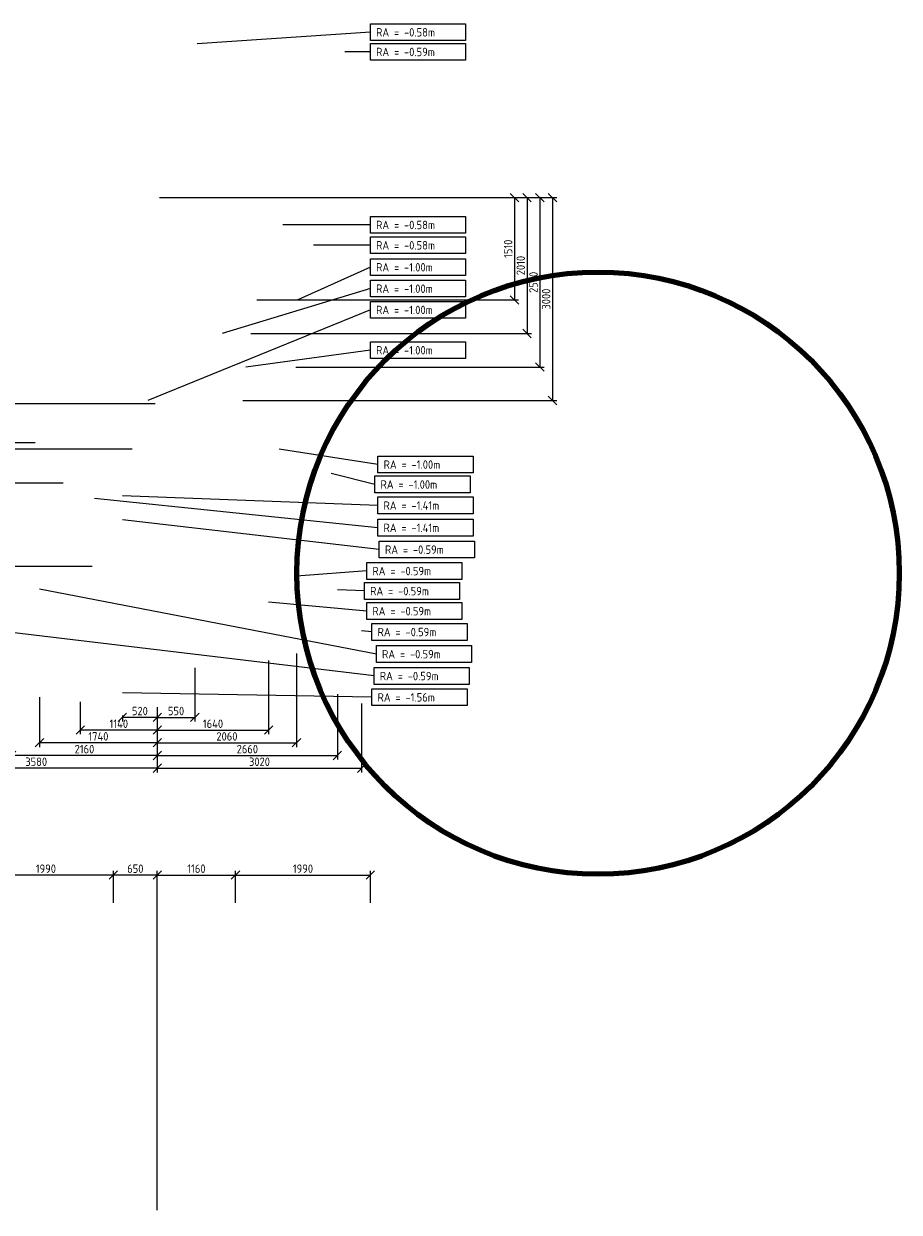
# Model space of a CAD drawing. Header units: millimetres. Extents: x -15718 to 33466, y -30964 to 22563.
# Tile 4 of 8: x 20526 to 33466, y -15000 to 2571. Entities that reach past the tile are written whole.
import ezdxf

# ---------------------------------------------------------------- set-up
doc = ezdxf.new("R2010")
doc.units = ezdxf.units.MM
doc.header["$LTSCALE"] = 250
doc.header["$MEASUREMENT"] = 0
doc.layers.get('0').update_dxf_attribs({"color": 2, "lineweight": 100})
doc.layers.add('K-DIM-025T', color=240, linetype='Continuous', lineweight=25)
doc.styles.add('Isocp', font='isocp.shx')
doc.dimstyles.new('ISO-25', dxfattribs={"dimscale": 50, "dimtxt": 2.5, "dimasz": 2.5, "dimexe": 1.25, "dimexo": 0.625, "dimtad": 1, "dimdec": 0, "dimrnd": 10, "dimtxsty": 'Isocp', "dimblk": 'OBLIQUE', "dimcen": 2.5, "dimclrd": 256, "dimclre": 256, "dimclrt": 256, "dimadec": 0, "dimazin": 0, "dimtfac": 1, "dimtdec": 0, "dimtmove": 0, "dimatfit": 3, "dimfxl": 0, "dimlwd": -1, "dimlwe": -1, "dimarcsym": 0})

# ---------------------------------------------------------------- blocks, each defined once
blk = doc.blocks.new('_Oblique')
at = {"color": 0, "linetype": 'ByBlock', "lineweight": -2}
blk.add_line((-0.5, -0.5), (0.5, 0.5), dxfattribs=at)
blk = doc.blocks.new('*D95')
at = {"layer": 'Defpoints', "color": 0}
for p in [(22500, 0, -3300), (23942, -1512, -1002), (27779, -1512)]:
    blk.add_point(p, dxfattribs=at)
at = {"layer": 'K-DIM-025T'}
for p, q in [((22531, 0), (27841, 0)), ((27779, 0), (27779, -1512)), ((23973, -1512), (27841, -1512))]:
    blk.add_line(p, q, dxfattribs=at)
at = {"layer": 'K-DIM-025T', "xscale": 125, "yscale": 125, "zscale": 125}
for p, rotation in [((27779, 0), 90), ((27779, -1512), 270)]:
    blk.add_blockref('_Oblique', p, dxfattribs=dict(at, rotation=rotation))
at = {"layer": 'K-DIM-025T', "insert": (27685, -756), "char_height": 125, "attachment_point": 5, "rotation": 90, "style": 'Isocp'}
blk.add_mtext('1510', dxfattribs=at)
blk = doc.blocks.new('*D96')
at = {"layer": 'Defpoints', "color": 0}
for p in [(22500, 0, -3300), (23853, -2008, -1002), (27966, -2008)]:
    blk.add_point(p, dxfattribs=at)
at = {"layer": 'K-DIM-025T'}
for p, q in [((22531, 0), (28029, 0)), ((27966, 0), (27966, -2008)), ((23884, -2008), (28029, -2008))]:
    blk.add_line(p, q, dxfattribs=at)
at = {"layer": 'K-DIM-025T', "xscale": 125, "yscale": 125, "zscale": 125}
for p, rotation in [((27966, 0), 90), ((27966, -2008), 270)]:
    blk.add_blockref('_Oblique', p, dxfattribs=dict(at, rotation=rotation))
at = {"layer": 'K-DIM-025T', "insert": (27872, -1004), "char_height": 125, "attachment_point": 5, "rotation": 90, "style": 'Isocp'}
blk.add_mtext('2010', dxfattribs=at)
blk = doc.blocks.new('*D97')
at = {"layer": 'Defpoints', "color": 0}
for p in [(22500, 0, -3300), (24516, -2504, -846), (28154, -2504)]:
    blk.add_point(p, dxfattribs=at)
at = {"layer": 'K-DIM-025T'}
for p, q in [((22531, 0), (28216, 0)), ((28154, 0), (28154, -2504)), ((24547, -2504), (28216, -2504))]:
    blk.add_line(p, q, dxfattribs=at)
at = {"layer": 'K-DIM-025T', "xscale": 125, "yscale": 125, "zscale": 125}
for p, rotation in [((28154, 0), 90), ((28154, -2504), 270)]:
    blk.add_blockref('_Oblique', p, dxfattribs=dict(at, rotation=rotation))
at = {"layer": 'K-DIM-025T', "insert": (28060, -1252), "char_height": 125, "attachment_point": 5, "rotation": 90, "style": 'Isocp'}
blk.add_mtext('2500', dxfattribs=at)
blk = doc.blocks.new('*D98')
at = {"layer": 'Defpoints', "color": 0}
for p in [(22500, 0, -3300), (23732, -3000, -1002), (28341, -3000)]:
    blk.add_point(p, dxfattribs=at)
at = {"layer": 'K-DIM-025T'}
for p, q in [((22531, 0), (28404, 0)), ((28341, 0), (28341, -3000)), ((23763, -3000), (28404, -3000))]:
    blk.add_line(p, q, dxfattribs=at)
at = {"layer": 'K-DIM-025T', "xscale": 125, "yscale": 125, "zscale": 125}
for p, rotation in [((28341, 0), 90), ((28341, -3000), 270)]:
    blk.add_blockref('_Oblique', p, dxfattribs=dict(at, rotation=rotation))
at = {"layer": 'K-DIM-025T', "insert": (28247, -1500), "char_height": 125, "attachment_point": 5, "rotation": 90, "style": 'Isocp'}
blk.add_mtext('3000', dxfattribs=at)
blk = doc.blocks.new('*D99')
at = {"layer": 'Defpoints', "color": 0}
for p in [(23054, -6920, -1002), (22500, -7500, -3300), (23054, -7684)]:
    blk.add_point(p, dxfattribs=at)
at = {"layer": 'K-DIM-025T'}
for p, q in [((23054, -6951), (23054, -7747)), ((22500, -7531), (22500, -7747)), ((22500, -7684), (23054, -7684))]:
    blk.add_line(p, q, dxfattribs=at)
at = {"layer": 'K-DIM-025T', "xscale": 125, "yscale": 125, "zscale": 125, "rotation": 180}
blk.add_blockref('_Oblique', (22500, -7684), dxfattribs=at)
at = {"layer": 'K-DIM-025T', "xscale": 125, "yscale": 125, "zscale": 125}
blk.add_blockref('_Oblique', (23054, -7684), dxfattribs=at)
at = {"layer": 'K-DIM-025T', "insert": (22777, -7590), "char_height": 125, "attachment_point": 5, "style": 'Isocp'}
blk.add_mtext('550', dxfattribs=at)
blk = doc.blocks.new('*D100')
at = {"layer": 'Defpoints', "color": 0}
for p in [(24145, -6811, -589), (22500, -7500, -3300), (24145, -7872)]:
    blk.add_point(p, dxfattribs=at)
at = {"layer": 'K-DIM-025T'}
for p, q in [((24145, -6842), (24145, -7934)), ((22500, -7531), (22500, -7934)), ((22500, -7872), (24145, -7872))]:
    blk.add_line(p, q, dxfattribs=at)
at = {"layer": 'K-DIM-025T', "xscale": 125, "yscale": 125, "zscale": 125, "rotation": 180}
blk.add_blockref('_Oblique', (22500, -7872), dxfattribs=at)
at = {"layer": 'K-DIM-025T', "xscale": 125, "yscale": 125, "zscale": 125}
blk.add_blockref('_Oblique', (24145, -7872), dxfattribs=at)
at = {"layer": 'K-DIM-025T', "insert": (23323, -7778), "char_height": 125, "attachment_point": 5, "style": 'Isocp'}
blk.add_mtext('1640', dxfattribs=at)
blk = doc.blocks.new('*D101')
at = {"layer": 'Defpoints', "color": 0}
for p in [(24558, -6707, -589), (22500, -7500, -3300), (24558, -8059)]:
    blk.add_point(p, dxfattribs=at)
at = {"layer": 'K-DIM-025T'}
for p, q in [((24558, -6738), (24558, -8122)), ((22500, -7531), (22500, -8122)), ((22500, -8059), (24558, -8059))]:
    blk.add_line(p, q, dxfattribs=at)
at = {"layer": 'K-DIM-025T', "xscale": 125, "yscale": 125, "zscale": 125, "rotation": 180}
blk.add_blockref('_Oblique', (22500, -8059), dxfattribs=at)
at = {"layer": 'K-DIM-025T', "xscale": 125, "yscale": 125, "zscale": 125}
blk.add_blockref('_Oblique', (24558, -8059), dxfattribs=at)
at = {"layer": 'K-DIM-025T', "insert": (23529, -7965), "char_height": 125, "attachment_point": 5, "style": 'Isocp'}
blk.add_mtext('2060', dxfattribs=at)
blk = doc.blocks.new('*D102')
at = {"layer": 'Defpoints', "color": 0}
for p in [(25161, -7311, -589), (22500, -7500, -3300), (25161, -8247)]:
    blk.add_point(p, dxfattribs=at)
at = {"layer": 'K-DIM-025T'}
for p, q in [((25161, -7342), (25161, -8309)), ((22500, -7531), (22500, -8309)), ((22500, -8247), (25161, -8247))]:
    blk.add_line(p, q, dxfattribs=at)
at = {"layer": 'K-DIM-025T', "xscale": 125, "yscale": 125, "zscale": 125, "rotation": 180}
blk.add_blockref('_Oblique', (22500, -8247), dxfattribs=at)
at = {"layer": 'K-DIM-025T', "xscale": 125, "yscale": 125, "zscale": 125}
blk.add_blockref('_Oblique', (25161, -8247), dxfattribs=at)
at = {"layer": 'K-DIM-025T', "insert": (23831, -8153), "char_height": 125, "attachment_point": 5, "style": 'Isocp'}
blk.add_mtext('2660', dxfattribs=at)
blk = doc.blocks.new('*D103')
at = {"layer": 'Defpoints', "color": 0}
for p in [(22500, -7500, -3300), (25520, -7447, -589), (25520, -8434)]:
    blk.add_point(p, dxfattribs=at)
at = {"layer": 'K-DIM-025T'}
for p, q in [((22500, -7531), (22500, -8497)), ((25520, -7478), (25520, -8497)), ((22500, -8434), (25520, -8434))]:
    blk.add_line(p, q, dxfattribs=at)
at = {"layer": 'K-DIM-025T', "xscale": 125, "yscale": 125, "zscale": 125, "rotation": 180}
blk.add_blockref('_Oblique', (22500, -8434), dxfattribs=at)
at = {"layer": 'K-DIM-025T', "xscale": 125, "yscale": 125, "zscale": 125}
blk.add_blockref('_Oblique', (25520, -8434), dxfattribs=at)
at = {"layer": 'K-DIM-025T', "insert": (24010, -8340), "char_height": 125, "attachment_point": 5, "style": 'Isocp'}
blk.add_mtext('3020', dxfattribs=at)
blk = doc.blocks.new('*D104')
at = {"layer": 'Defpoints', "color": 0}
for p in [(22500, -7500, -3300), (21983, -7627, -589), (21983, -7684)]:
    blk.add_point(p, dxfattribs=at)
at = {"layer": 'K-DIM-025T'}
for p, q in [((22500, -7531), (22500, -7747)), ((21983, -7658), (21983, -7747)), ((22500, -7684), (21983, -7684))]:
    blk.add_line(p, q, dxfattribs=at)
at = {"layer": 'K-DIM-025T', "xscale": 125, "yscale": 125, "zscale": 125, "rotation": 180}
blk.add_blockref('_Oblique', (21983, -7684), dxfattribs=at)
at = {"layer": 'K-DIM-025T', "xscale": 125, "yscale": 125, "zscale": 125}
blk.add_blockref('_Oblique', (22500, -7684), dxfattribs=at)
at = {"layer": 'K-DIM-025T', "insert": (22242, -7590), "char_height": 125, "attachment_point": 5, "style": 'Isocp'}
blk.add_mtext('520', dxfattribs=at)
blk = doc.blocks.new('*D105')
at = {"layer": 'Defpoints', "color": 0}
for p in [(21361, -7421, -829), (22500, -7500, -3300), (21361, -7872)]:
    blk.add_point(p, dxfattribs=at)
at = {"layer": 'K-DIM-025T'}
for p, q in [((21361, -7452), (21361, -7934)), ((22500, -7531), (22500, -7934)), ((22500, -7872), (21361, -7872))]:
    blk.add_line(p, q, dxfattribs=at)
at = {"layer": 'K-DIM-025T', "xscale": 125, "yscale": 125, "zscale": 125, "rotation": 180}
blk.add_blockref('_Oblique', (21361, -7872), dxfattribs=at)
at = {"layer": 'K-DIM-025T', "xscale": 125, "yscale": 125, "zscale": 125}
blk.add_blockref('_Oblique', (22500, -7872), dxfattribs=at)
at = {"layer": 'K-DIM-025T', "insert": (21931, -7778), "char_height": 125, "attachment_point": 5, "style": 'Isocp'}
blk.add_mtext('1140', dxfattribs=at)
blk = doc.blocks.new('*D106')
at = {"layer": 'Defpoints', "color": 0}
for p in [(20758, -7353, -589), (22500, -7500, -3300), (20758, -8059)]:
    blk.add_point(p, dxfattribs=at)
at = {"layer": 'K-DIM-025T'}
for p, q in [((20758, -7384), (20758, -8122)), ((22500, -7531), (22500, -8122)), ((22500, -8059), (20758, -8059))]:
    blk.add_line(p, q, dxfattribs=at)
at = {"layer": 'K-DIM-025T', "xscale": 125, "yscale": 125, "zscale": 125, "rotation": 180}
blk.add_blockref('_Oblique', (20758, -8059), dxfattribs=at)
at = {"layer": 'K-DIM-025T', "xscale": 125, "yscale": 125, "zscale": 125}
blk.add_blockref('_Oblique', (22500, -8059), dxfattribs=at)
at = {"layer": 'K-DIM-025T', "insert": (21629, -7965), "char_height": 125, "attachment_point": 5, "style": 'Isocp'}
blk.add_mtext('1740', dxfattribs=at)
blk = doc.blocks.new('*D107')
at = {"layer": 'Defpoints', "color": 0}
for p in [(20345, -6811, -589), (22500, -7500, -3300), (20345, -8247)]:
    blk.add_point(p, dxfattribs=at)
at = {"layer": 'K-DIM-025T'}
for p, q in [((20345, -6842), (20345, -8309)), ((22500, -7531), (22500, -8309)), ((22500, -8247), (20345, -8247))]:
    blk.add_line(p, q, dxfattribs=at)
at = {"layer": 'K-DIM-025T', "xscale": 125, "yscale": 125, "zscale": 125, "rotation": 180}
blk.add_blockref('_Oblique', (20345, -8247), dxfattribs=at)
at = {"layer": 'K-DIM-025T', "xscale": 125, "yscale": 125, "zscale": 125}
blk.add_blockref('_Oblique', (22500, -8247), dxfattribs=at)
at = {"layer": 'K-DIM-025T', "insert": (21423, -8153), "char_height": 125, "attachment_point": 5, "style": 'Isocp'}
blk.add_mtext('2160', dxfattribs=at)
blk = doc.blocks.new('*D108')
at = {"layer": 'Defpoints', "color": 0}
for p in [(18920, -7142, -589), (22500, -7500, -3300), (18920, -8434)]:
    blk.add_point(p, dxfattribs=at)
at = {"layer": 'K-DIM-025T'}
for p, q in [((18920, -7173), (18920, -8497)), ((22500, -7531), (22500, -8497)), ((22500, -8434), (18920, -8434))]:
    blk.add_line(p, q, dxfattribs=at)
at = {"layer": 'K-DIM-025T', "xscale": 125, "yscale": 125, "zscale": 125, "rotation": 180}
blk.add_blockref('_Oblique', (18920, -8434), dxfattribs=at)
at = {"layer": 'K-DIM-025T', "xscale": 125, "yscale": 125, "zscale": 125}
blk.add_blockref('_Oblique', (22500, -8434), dxfattribs=at)
at = {"layer": 'K-DIM-025T', "insert": (20710, -8340), "char_height": 125, "attachment_point": 5, "style": 'Isocp'}
blk.add_mtext('3580', dxfattribs=at)
blk = doc.blocks.new('*D117')
at = {"layer": 'Defpoints', "color": 0}
for p in [(22500.0081, -3050.00405, -3300), (20078.070704, -3625), (20726, -3625, -589)]:
    blk.add_point(p, dxfattribs=at)
at = {"layer": 'K-DIM-025T'}
for p, q in [((22468.7581, -3050.00405), (20015.570704, -3050.00405)), ((20078.070704, -3050.00405), (20078.070704, -3625)), ((20694.75, -3625), (20015.570704, -3625))]:
    blk.add_line(p, q, dxfattribs=at)
at = {"layer": 'K-DIM-025T', "xscale": 125, "yscale": 125, "zscale": 125}
for p, rotation in [((20078.070704, -3050.00405), 90), ((20078.070704, -3625), 270)]:
    blk.add_blockref('_Oblique', p, dxfattribs=dict(at, rotation=rotation))
at = {"layer": 'K-DIM-025T', "insert": (19984.320704, -3337.502025), "char_height": 125, "attachment_point": 5, "rotation": 90, "style": 'Isocp'}
blk.add_mtext('570', dxfattribs=at)
blk = doc.blocks.new('*D118')
at = {"layer": 'Defpoints', "color": 0}
for p in [(22500.0081, -3050.00405, -3300), (19890.570704, -3719), (22161, -3719, -1002)]:
    blk.add_point(p, dxfattribs=at)
at = {"layer": 'K-DIM-025T'}
for p, q in [((22468.7581, -3050.00405), (19828.070704, -3050.00405)), ((19890.570704, -3050.00405), (19890.570704, -3719)), ((22129.75, -3719), (19828.070704, -3719))]:
    blk.add_line(p, q, dxfattribs=at)
at = {"layer": 'K-DIM-025T', "xscale": 125, "yscale": 125, "zscale": 125}
for p, rotation in [((19890.570704, -3050.00405), 90), ((19890.570704, -3719), 270)]:
    blk.add_blockref('_Oblique', p, dxfattribs=dict(at, rotation=rotation))
at = {"layer": 'K-DIM-025T', "insert": (19796.820704, -3384.502025), "char_height": 125, "attachment_point": 5, "rotation": 90, "style": 'Isocp'}
blk.add_mtext('670', dxfattribs=at)
blk = doc.blocks.new('*D119')
at = {"layer": 'Defpoints', "color": 0}
for p in [(22500, -3050, -3300), (19703, -4219), (21139, -4219, -589)]:
    blk.add_point(p, dxfattribs=at)
at = {"layer": 'K-DIM-025T'}
for p, q in [((22469, -3050), (19641, -3050)), ((19703, -3050), (19703, -4219)), ((21108, -4219), (19641, -4219))]:
    blk.add_line(p, q, dxfattribs=at)
at = {"layer": 'K-DIM-025T', "xscale": 125, "yscale": 125, "zscale": 125}
for p, rotation in [((19703, -3050), 90), ((19703, -4219), 270)]:
    blk.add_blockref('_Oblique', p, dxfattribs=dict(at, rotation=rotation))
at = {"layer": 'K-DIM-025T', "insert": (19609, -3634), "char_height": 125, "attachment_point": 5, "rotation": 90, "style": 'Isocp'}
blk.add_mtext('1170', dxfattribs=at)
blk = doc.blocks.new('*D120')
at = {"layer": 'Defpoints', "color": 0}
for p in [(22500, -3050, -3300), (19516, -5451), (21570, -5451, -1407)]:
    blk.add_point(p, dxfattribs=at)
at = {"layer": 'K-DIM-025T'}
for p, q in [((22469, -3050), (19453, -3050)), ((19516, -3050), (19516, -5451)), ((21539, -5451), (19453, -5451))]:
    blk.add_line(p, q, dxfattribs=at)
at = {"layer": 'K-DIM-025T', "xscale": 125, "yscale": 125, "zscale": 125}
for p, rotation in [((19516, -3050), 90), ((19516, -5451), 270)]:
    blk.add_blockref('_Oblique', p, dxfattribs=dict(at, rotation=rotation))
at = {"layer": 'K-DIM-025T', "insert": (19422, -4251), "char_height": 125, "attachment_point": 5, "rotation": 90, "style": 'Isocp'}
blk.add_mtext('2400', dxfattribs=at)
blk = doc.blocks.new('*D133')
at = {"layer": 'Defpoints', "color": 0}
for p in [(23656, -10014.530461), (23656, -10458.5, -977), (22500.0081, -15000.0081, -3300)]:
    blk.add_point(p, dxfattribs=at)
at = {"layer": 'K-DIM-025T'}
for p, q in [((22500.0081, -14968.7581), (22500.0081, -9952.030461)), ((22500.0081, -10014.530461), (23656, -10014.530461)), ((23656, -10427.25), (23656, -9952.030461))]:
    blk.add_line(p, q, dxfattribs=at)
at = {"layer": 'K-DIM-025T', "xscale": 125, "yscale": 125, "zscale": 125, "rotation": 180}
blk.add_blockref('_Oblique', (22500.0081, -10014.530461), dxfattribs=at)
at = {"layer": 'K-DIM-025T', "xscale": 125, "yscale": 125, "zscale": 125}
blk.add_blockref('_Oblique', (23656, -10014.530461), dxfattribs=at)
at = {"layer": 'K-DIM-025T', "insert": (23078.00405, -9920.780461), "char_height": 125, "attachment_point": 5, "style": 'Isocp'}
blk.add_mtext('1160', dxfattribs=at)
blk = doc.blocks.new('*D134')
at = {"layer": 'Defpoints', "color": 0}
for p in [(21850, -10014.530461), (21850, -10458.5, -977), (22500.0081, -15000.0081, -3300)]:
    blk.add_point(p, dxfattribs=at)
at = {"layer": 'K-DIM-025T'}
for p, q in [((21850, -10427.25), (21850, -9952.030461)), ((22500.0081, -10014.530461), (21850, -10014.530461)), ((22500.0081, -14968.7581), (22500.0081, -9952.030461))]:
    blk.add_line(p, q, dxfattribs=at)
at = {"layer": 'K-DIM-025T', "xscale": 125, "yscale": 125, "zscale": 125, "rotation": 180}
blk.add_blockref('_Oblique', (21850, -10014.530461), dxfattribs=at)
at = {"layer": 'K-DIM-025T', "xscale": 125, "yscale": 125, "zscale": 125}
blk.add_blockref('_Oblique', (22500.0081, -10014.530461), dxfattribs=at)
at = {"layer": 'K-DIM-025T', "insert": (22175.00405, -9920.780461), "char_height": 125, "attachment_point": 5, "style": 'Isocp'}
blk.add_mtext('650', dxfattribs=at)
blk = doc.blocks.new('*D137')
at = {"layer": 'Defpoints', "color": 0}
for p in [(25650, -10014.530461), (23656, -10458.5, -977), (25650, -10458.5, -977)]:
    blk.add_point(p, dxfattribs=at)
at = {"layer": 'K-DIM-025T'}
for p, q in [((23656, -10427.25), (23656, -9952.030461)), ((23656, -10014.530461), (25650, -10014.530461)), ((25650, -10427.25), (25650, -9952.030461))]:
    blk.add_line(p, q, dxfattribs=at)
at = {"layer": 'K-DIM-025T', "xscale": 125, "yscale": 125, "zscale": 125, "rotation": 180}
blk.add_blockref('_Oblique', (23656, -10014.530461), dxfattribs=at)
at = {"layer": 'K-DIM-025T', "xscale": 125, "yscale": 125, "zscale": 125}
blk.add_blockref('_Oblique', (25650, -10014.530461), dxfattribs=at)
at = {"layer": 'K-DIM-025T', "insert": (24653, -9920.780461), "char_height": 125, "attachment_point": 5, "style": 'Isocp'}
blk.add_mtext('1990', dxfattribs=at)
blk = doc.blocks.new('*D138')
at = {"layer": 'Defpoints', "color": 0}
for p in [(19856, -10014.530461), (19856, -10458.5, -977), (21850, -10458.5, -977)]:
    blk.add_point(p, dxfattribs=at)
at = {"layer": 'K-DIM-025T'}
for p, q in [((19856, -10427.25), (19856, -9952.030461)), ((21850, -10014.530461), (19856, -10014.530461)), ((21850, -10427.25), (21850, -9952.030461))]:
    blk.add_line(p, q, dxfattribs=at)
at = {"layer": 'K-DIM-025T', "xscale": 125, "yscale": 125, "zscale": 125, "rotation": 180}
blk.add_blockref('_Oblique', (19856, -10014.530461), dxfattribs=at)
at = {"layer": 'K-DIM-025T', "xscale": 125, "yscale": 125, "zscale": 125}
blk.add_blockref('_Oblique', (21850, -10014.530461), dxfattribs=at)
at = {"layer": 'K-DIM-025T', "insert": (20853, -9920.780461), "char_height": 125, "attachment_point": 5, "style": 'Isocp'}
blk.add_mtext('1990', dxfattribs=at)

msp = doc.modelspace()

# ---------------------------------------------------------------- linework, layer by layer
msp.add_circle((29014.7, -5552), 4451.7)
at = {"layer": 'K-DIM-025T'}
for p, q in [((25650, 2445.9, -579.4), (23090.9, 2274.2, -579.4)), ((25650, 2155.8, -589), (25272.8, 2155.8, -589)), ((25650, -401.8, -579.4), (24356.9, -401.8, -579.4)), ((25650, -702.9, -579.4), (24808, -702.9, -579.4)), ((25650, -1027.6, -1002), (24575.3, -1512, -1002)), ((25650, -1344, -1002), (23458.5, -2008, -1002)), ((25650, -1658.5, -1002), (22361.1, -3000, -1002)), ((25650, -2254.7, -1002), (23810, -2504, -1002)), ((25761.3, -3944.4, -1002), (24302, -3719, -1002)), ((25715.8, -4239.5, -1002), (25072, -4078, -1002)), ((25759.7, -4879.9, -1407), (21570, -4448.7, -1407)), ((25759.7, -4550.4, -1407), (21983, -4411, -1407)), ((25781.6, -5202, -589), (21983, -4762.6, -589)), ((25595.2, -5518.8, -589), (24558, -5594.1, -589)), ((25737.7, -6747.7, -589), (20758, -5786, -589)), ((25562.3, -5815.1, -589), (25161, -5798.8, -589)), ((25595.2, -6111.8, -589), (24145, -5980.8, -589)), ((25704.8, -7071.1, -589), (20345, -6430, -589)), ((25671.9, -6420.3, -589), (25520, -6405.4, -589)), ((25671.9, -7386.1, -1557), (21983, -7322, -1557))]:
    msp.add_line(p, q, dxfattribs=at)
for points, elevation in [([(25650, 2321.2), (25650, 2570.6), (27056.7, 2570.6), (27056.7, 2321.2)], -579.4), ([(25650, 2031.2), (25650, 2280.5), (27056.7, 2280.5), (27056.7, 2031.2)], -589), ([(25650, -526.5), (25650, -277.1), (27056.7, -277.1), (27056.7, -526.5)], -579.4), ([(25650, -827.6), (25650, -578.3), (27056.7, -578.3), (27056.7, -827.6)], -579.4), ([(25650, -1152.3), (25650, -902.9), (27056.7, -902.9), (27056.7, -1152.3)], -1002), ([(25650, -1468.7), (25650, -1219.3), (27056.7, -1219.3), (27056.7, -1468.7)], -1002), ([(25650, -1783.2), (25650, -1533.8), (27056.7, -1533.8), (27056.7, -1783.2)], -1002), ([(25650, -2379.4), (25650, -2130), (27056.7, -2130), (27056.7, -2379.4)], -1002), ([(25761.3, -4069), (25761.3, -3819.7), (27168.1, -3819.7), (27168.1, -4069)], -1002), ([(25715.8, -4364.1), (25715.8, -4114.8), (27122.5, -4114.8), (27122.5, -4364.1)], -1002), ([(25759.7, -4675), (25759.7, -4425.7), (27166.4, -4425.7), (27166.4, -4675)], -1407), ([(25759.7, -5004.6), (25759.7, -4755.2), (27166.4, -4755.2), (27166.4, -5004.6)], -1407), ([(25781.6, -5326.7), (25781.6, -5077.3), (27188.3, -5077.3), (27188.3, -5326.7)], -589), ([(25595.2, -5643.5), (25595.2, -5394.1), (27001.9, -5394.1), (27001.9, -5643.5)], -589), ([(25562.3, -5939.8), (25562.3, -5690.4), (26969, -5690.4), (26969, -5939.8)], -589), ([(25595.2, -6236.5), (25595.2, -5987.1), (27001.9, -5987.1), (27001.9, -6236.5)], -589), ([(25671.9, -6545), (25671.9, -6295.6), (27078.7, -6295.6), (27078.7, -6545)], -589), ([(25737.7, -6872.4), (25737.7, -6623), (27144.5, -6623), (27144.5, -6872.4)], -589), ([(25704.8, -7195.8), (25704.8, -6946.4), (27111.6, -6946.4), (27111.6, -7195.8)], -589), ([(25671.9, -7510.8), (25671.9, -7261.4), (27078.7, -7261.4), (27078.7, -7510.8)], -1557)]:
    msp.add_lwpolyline(points, close=True, dxfattribs=dict(at, elevation=elevation))

# ---------------------------------------------------------------- texts
at = {"layer": 'K-DIM-025T', "style": 'Isocp'}
for s, p in [('RA = -0.58m ', (25733.6, 2381.4, -579.4)), ('RA = -0.59m ', (25733.6, 2091.3, -589)), ('RA = -0.58m ', (25733.6, -466.3, -579.4)), ('RA = -0.58m ', (25733.6, -767.4, -579.4)), ('RA = -1.00m ', (25733.6, -1092.1, -1002)), ('RA = -1.00m ', (25733.6, -1408.5, -1002)), ('RA = -1.00m ', (25733.6, -1723, -1002)), ('RA = -1.00m ', (25733.6, -2319.2, -1002)), ('RA = -1.00m ', (25845, -4008.9, -1002)), ('RA = -1.00m ', (25799.4, -4304, -1002)), ('RA = -1.41m ', (25843.3, -4614.9, -1407)), ('RA = -1.41m ', (25843.3, -4944.4, -1407)), ('RA = -0.59m ', (25865.2, -5266.5, -589)), ('RA = -0.59m ', (25678.8, -5583.3, -589)), ('RA = -0.59m ', (25645.9, -5879.6, -589)), ('RA = -0.59m ', (25678.8, -6176.3, -589)), ('RA = -0.59m ', (25755.6, -6484.8, -589)), ('RA = -0.59m ', (25821.4, -6812.2, -589)), ('RA = -0.59m ', (25788.5, -7135.6, -589)), ('RA = -1.56m ', (25755.6, -7450.6, -1557))]:
    msp.add_text(s, height=125, dxfattribs=at).set_placement(p)

# ---------------------------------------------------------------- dimensions: what is measured, and where the dimension line sits
at = {"layer": 'K-DIM-025T'}
for base, p1, p2, picture, middle in [((27778.7, -1512), (22500, 0, -3300), (23941.9, -1512, -1002), '*D95', (27685, -756)), ((27966.2, -2008), (22500, 0, -3300), (23853.2, -2008, -1002), '*D96', (27872.5, -1004)), ((28153.7, -2504), (22500, 0, -3300), (24516.1, -2504, -845.9), '*D97', (28060, -1252)), ((28341.2, -3000), (22500, 0, -3300), (23732, -3000, -1002), '*D98', (28247.5, -1500)), ((19515.6, -5451), (22500, -3050, -3300), (21570, -5451, -1407), '*D120', (19421.8, -4250.5)), ((19703.1, -4218.8), (22500, -3050, -3300), (21139, -4218.8, -589), '*D119', (19609.3, -3634.4)), ((19890.6, -3719), (22500, -3050, -3300), (22161, -3719, -1002), '*D118', (19796.8, -3384.5)), ((20078.1, -3625), (22500, -3050, -3300), (20726, -3625, -589), '*D117', (19984.3, -3337.5))]:
    dim = msp.add_linear_dim(base=base, p1=p1, p2=p2, angle=90, dimstyle='ISO-25', dxfattribs=at)
    dim.commit()
    dim.dimension.update_dxf_attribs({"geometry": picture, "text_midpoint": middle})
for base, p1, p2, picture, middle in [((20345, -8246.7), (22500, -7500, -3300), (20345, -6811, -589), '*D107', (21422.5, -8152.9)), ((24558, -8059.2), (22500, -7500, -3300), (24558, -6707.2, -589), '*D101', (23529, -7965.4)), ((24145, -7871.7), (22500, -7500, -3300), (24145, -6811, -589), '*D100', (23322.5, -7777.9)), ((23054, -7684.2), (22500, -7500, -3300), (23054, -6920, -1002), '*D99', (22777, -7590.4)), ((18920, -8434.2), (22500, -7500, -3300), (18920, -7141.7, -589), '*D108', (20710, -8340.4)), ((20758, -8059.2), (22500, -7500, -3300), (20758, -7353.2, -589), '*D106', (21629, -7965.4)), ((25161, -8246.7), (22500, -7500, -3300), (25161, -7311, -589), '*D102', (23830.5, -8152.9)), ((21361, -7871.7), (22500, -7500, -3300), (21361, -7421, -829), '*D105', (21930.5, -7777.9)), ((21983, -7684.2), (22500, -7500, -3300), (21983, -7627, -589), '*D104', (22241.5, -7590.4)), ((25520, -8434.2), (22500, -7500, -3300), (25520, -7446.7, -589), '*D103', (24010, -8340.4)), ((21850, -10014.5), (22500, -15000, -3300), (21850, -10458.5, -977), '*D134', (22175, -9920.8)), ((23656, -10014.5), (22500, -15000, -3300), (23656, -10458.5, -977), '*D133', (23078, -9920.8))]:
    dim = msp.add_linear_dim(base=base, p1=p1, p2=p2, dimstyle='ISO-25', dxfattribs=at)
    dim.commit()
    dim.dimension.update_dxf_attribs({"geometry": picture, "text_midpoint": middle})
for base, p1, p2, picture, middle in [((19856, -10014.5), (21850, -10458.5, -977), (19856, -10458.5, -977), '*D138', (20853, -9920.8)), ((25650, -10014.5), (23656, -10458.5, -977), (25650, -10458.5, -977), '*D137', (24653, -9920.8))]:
    dim = msp.add_linear_dim(base=base, p1=p1, p2=p2, dimstyle='ISO-25', override={"dimtmove": 1}, dxfattribs=at)
    dim.commit()
    dim.dimension.update_dxf_attribs({"geometry": picture, "text_midpoint": middle})

doc.saveas('drawing.dxf')
